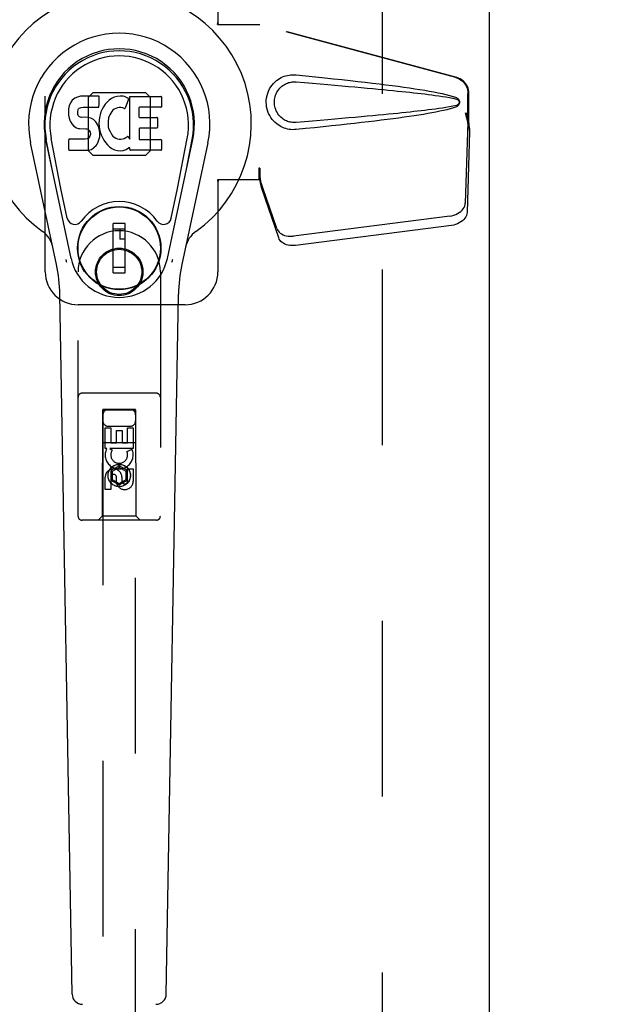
# Model space of a CAD drawing. Header units: inches. Extents: x 0 to 243, y 0 to 157.
# Tile 9 of 26: x 73.23 to 77.73, y 76.2 to 83.68. Entities that reach past the tile are written whole.
import ezdxf

# ---------------------------------------------------------------- set-up
doc = ezdxf.new("R2010")
doc.units = ezdxf.units.IN
doc.header["$LTSCALE"] = 13.357143
doc.header["$MEASUREMENT"] = 0
doc.linetypes.add('HIDDEN', pattern=[0.2, 0.1, -0.1])
doc.layers.get('0').update_dxf_attribs({"linetype": 'CONTINUOUS'})
for name, color, linetype in [('02___PRT_ALL_AXES', 7, 'CONTINUOUS'), ('DEFAULT_2', 8, 'HIDDEN'), ('DIMENSIONS', 7, 'CONTINUOUS')]:
    doc.layers.add(name, color=color, linetype=linetype)
doc.styles.get("Standard").update_dxf_attribs({"font": 'arial.ttf'})
doc.dimstyles.new('DIMSTYLE_1', dxfattribs={"dimtxt": 1.071429, "dimasz": 1.428571, "dimexe": 0.09, "dimexo": 0.07, "dimgap": 0.0375, "dimtad": 0, "dimtih": 1, "dimtoh": 1, "dimzin": 4, "dimdsep": 46, "dimtxsty": 'Standard', "dimblk": '_FILLED', "dimblk1": '_FILLED', "dimblk2": '_FILLED', "dimcen": 0.09, "dimazin": 1, "dimtfac": 1, "dimtdec": 3, "dimtofl": 0, "dimtmove": 0, "dimatfit": 3, "dimldrblk": '_FILLED', "dimfxl": 1, "dimtolj": 1, "dimtzin": 4, "dimarcsym": 0})
doc.dimstyles.get("Standard").update_dxf_attribs({"dimtxt": 1.214286, "dimasz": 1.428571, "dimexe": 0.09, "dimexo": 0.07, "dimgap": 0.09, "dimtad": 0, "dimtih": 1, "dimtoh": 1, "dimdec": 3, "dimzin": 4, "dimdsep": 46, "dimtxsty": 'Standard', "dimblk": '_FILLED', "dimblk1": '_FILLED', "dimblk2": '_FILLED', "dimcen": 0.09, "dimadec": 3, "dimazin": 1, "dimtp": 0.001, "dimtm": 0.001, "dimtfac": 1, "dimtdec": 3, "dimtofl": 0, "dimtmove": 0, "dimatfit": 3, "dimldrblk": '_FILLED', "dimfxl": 1, "dimtolj": 1, "dimtzin": 4, "dimarcsym": 0})

# ---------------------------------------------------------------- blocks, each defined once
blk = doc.blocks.new('_FILLED')
at = {"color": 0, "linetype": 'ByBlock'}
blk.add_solid([(0, 0), (-1, 0.2), (-1, -0.2)], dxfattribs=at)
blk = doc.blocks.new('*D10')
at = {"layer": 'DIMENSIONS', "color": 2, "linetype": 'Continuous'}
for p, q in [((73.1737, 92.2461), (70.6615, 92.2461)), ((76.7987, 92.2461), (79.6558, 92.2461))]:
    blk.add_line(p, q, dxfattribs=at)
at = {"layer": 'DIMENSIONS', "color": 2, "linetype": 'Continuous', "xscale": 1.4285714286, "yscale": 1.4285714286, "zscale": 1.4285714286}
blk.add_blockref('_FILLED', (73.1737, 92.2461), dxfattribs=at)
at = {"layer": 'DIMENSIONS', "color": 2, "linetype": 'Continuous', "xscale": 1.4285714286, "yscale": 1.4285714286, "zscale": 1.4285714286, "rotation": 180}
blk.add_blockref('_FILLED', (76.7987, 92.2461), dxfattribs=at)
at = {"layer": 'DIMENSIONS', "color": 2, "linetype": 'Continuous', "insert": (70.1258, 92.7818), "char_height": 1.07143, "width": 2.911577, "attachment_point": 3, "line_spacing_factor": 0.9}
blk.add_mtext('3.63', dxfattribs=at)

msp = doc.modelspace()

# ---------------------------------------------------------------- linework, layer by layer
at = {"color": 3, "linetype": 'Continuous'}
msp.add_line((76.7987, 118.0367), (76.7987, 47.7447), dxfattribs=at)
at = {"color": 7, "linetype": 'Continuous'}
for p, q in [((73.6481, 83.0851), (73.6385, 83.0785)), ((73.6697, 83.0948), (73.6481, 83.0851)), ((73.6931, 83.1022), (73.6697, 83.0948)), ((73.8327, 83.1022), (73.6931, 83.1022)), ((73.8343, 83.0593), (73.8327, 83.1022)), ((73.9285, 83.0848), (73.9103, 83.0718)), ((73.9489, 83.0936), (73.9285, 83.0848)), ((73.9708, 83.0985), (73.9489, 83.0936)), ((73.9929, 83.1007), (73.9708, 83.0985)), ((74.0154, 83.1003), (73.9929, 83.1007)), ((74.0265, 83.0986), (74.0154, 83.1003)), ((74.0371, 83.0952), (74.0265, 83.0986)), ((74.0557, 83.0831), (74.0371, 83.0952)), ((74.0659, 82.7749), (74.0659, 83.1001)), ((74.0659, 83.1001), (74.3027, 83.1001)), ((74.3072, 83.0956), (74.3072, 83.0213)), ((73.607, 83.0284), (73.6018, 83.005)), ((73.6162, 83.0509), (73.607, 83.0284)), ((73.6299, 83.0706), (73.6162, 83.0509)), ((73.6385, 83.0785), (73.6299, 83.0706)), ((73.677, 83.0064), (73.6827, 83.0113)), ((73.6827, 83.0113), (73.6971, 83.0157)), ((73.6971, 83.0157), (73.7119, 83.0169)), ((73.7119, 83.0169), (73.8248, 83.0169)), ((73.8248, 83.0169), (73.8304, 83.0174)), ((73.8304, 83.0174), (73.8322, 83.0227)), ((73.8322, 83.0227), (73.8334, 83.0356)), ((73.8334, 83.0356), (73.8343, 83.0593)), ((73.8664, 83.0216), (73.8555, 83.0021)), ((73.8793, 83.0398), (73.8664, 83.0216)), ((73.894, 83.0565), (73.8793, 83.0398)), ((73.9103, 83.0718), (73.894, 83.0565)), ((73.9733, 83.0123), (73.9483, 83.0017)), ((73.9861, 83.0156), (73.9733, 83.0123)), ((73.9994, 83.0154), (73.9861, 83.0156)), ((74.0125, 83.0122), (73.9994, 83.0154)), ((74.025, 83.0073), (74.0125, 83.0122)), ((74.0571, 83.078), (74.031, 83.0098)), ((74.136, 83.0123), (74.136, 82.9449)), ((74.3027, 83.0168), (74.1405, 83.0168)), ((73.6018, 83.005), (73.6001, 82.9814)), ((73.6001, 82.9814), (73.6008, 82.9575)), ((73.6008, 82.9575), (73.6048, 82.934)), ((73.6711, 82.9697), (73.6718, 82.9847)), ((73.6718, 82.9621), (73.6711, 82.9697)), ((73.6718, 82.9847), (73.6738, 82.9997)), ((73.6741, 82.955), (73.6718, 82.9621)), ((73.6738, 82.9997), (73.677, 83.0064)), ((73.6786, 82.949), (73.6741, 82.955)), ((73.6848, 82.9445), (73.6786, 82.949)), ((73.6992, 82.9405), (73.6848, 82.9445)), ((73.7232, 82.9413), (73.6992, 82.9405)), ((73.7471, 82.94), (73.7232, 82.9413)), ((73.7706, 82.935), (73.7471, 82.94)), ((73.7816, 82.9301), (73.7706, 82.935)), ((73.8368, 82.9382), (73.8322, 82.8938)), ((73.841, 82.9601), (73.8368, 82.9382)), ((73.847, 82.9815), (73.841, 82.9601)), ((73.8555, 83.0021), (73.847, 82.9815)), ((73.9056, 82.9362), (73.9023, 82.9095)), ((73.9094, 82.9488), (73.9056, 82.9362)), ((73.9152, 82.9607), (73.9094, 82.9488)), ((73.9293, 82.9839), (73.9152, 82.9607)), ((73.9376, 82.9942), (73.9293, 82.9839)), ((73.9483, 83.0017), (73.9376, 82.9942)), ((74.1405, 82.9404), (74.2718, 82.9404)), ((74.2763, 82.9359), (74.2763, 82.8628)), ((73.6048, 82.934), (73.6131, 82.9117)), ((73.6131, 82.9117), (73.6259, 82.8915)), ((73.6259, 82.8915), (73.6423, 82.8742)), ((73.6423, 82.8742), (73.6621, 82.8611)), ((73.6621, 82.8611), (73.6733, 82.8569)), ((73.7914, 82.9232), (73.7816, 82.9301)), ((73.8086, 82.9064), (73.7914, 82.9232)), ((73.8217, 82.8864), (73.8086, 82.9064)), ((73.8312, 82.8642), (73.8217, 82.8864)), ((73.8374, 82.8411), (73.8312, 82.8642)), ((73.8322, 82.8938), (73.8331, 82.8716)), ((73.8331, 82.8716), (73.8363, 82.8495)), ((73.9023, 82.9095), (73.9016, 82.8825)), ((73.9016, 82.8825), (73.9029, 82.8693)), ((73.9029, 82.8693), (73.906, 82.8565)), ((73.6733, 82.8569), (73.6849, 82.8549)), ((73.6849, 82.8549), (73.7324, 82.8544)), ((73.7324, 82.8544), (73.74, 82.8537)), ((73.74, 82.8537), (73.747, 82.8513)), ((73.747, 82.8513), (73.753, 82.8467)), ((73.7543, 82.7856), (73.7487, 82.7803)), ((73.753, 82.8467), (73.7579, 82.8408)), ((73.7636, 82.7976), (73.7543, 82.7856)), ((73.7579, 82.8408), (73.7645, 82.8272)), ((73.7661, 82.8045), (73.7636, 82.7976)), ((73.7645, 82.8272), (73.7669, 82.8121)), ((73.7669, 82.8121), (73.7661, 82.8045)), ((73.8321, 82.7701), (73.8383, 82.7933)), ((73.8363, 82.8495), (73.8408, 82.8276)), ((73.8399, 82.8172), (73.8374, 82.8411)), ((73.8383, 82.7933), (73.8399, 82.8172)), ((73.8408, 82.8276), (73.8479, 82.8065)), ((73.8479, 82.8065), (73.8692, 82.7672)), ((73.906, 82.8565), (73.9162, 82.8317)), ((73.9162, 82.8317), (73.9295, 82.8085)), ((73.9295, 82.8085), (73.9383, 82.7985)), ((73.9383, 82.7985), (73.9484, 82.7896)), ((73.9484, 82.7896), (73.9595, 82.7822)), ((74.0244, 82.7806), (74.0366, 82.7861)), ((74.0366, 82.7861), (74.0476, 82.7935)), ((74.0541, 82.7925), (74.0659, 82.7749)), ((74.1373, 82.8538), (74.1373, 82.7763)), ((74.2718, 82.8583), (74.1418, 82.8583)), ((73.5096, 81.8212), (73.3123, 82.7471)), ((73.6204, 81.8683), (73.4278, 82.7718)), ((73.4761, 82.5454), (73.4317, 82.7726)), ((73.5436, 82.3986), (73.469, 82.7798)), ((73.6026, 82.6955), (73.6026, 82.7704)), ((73.6663, 82.7754), (73.607, 82.7749)), ((73.7272, 82.7757), (73.6663, 82.7754)), ((73.7423, 82.7769), (73.7272, 82.7757)), ((73.7487, 82.7803), (73.7423, 82.7769)), ((73.7944, 82.7101), (73.8113, 82.727)), ((73.8113, 82.727), (73.8181, 82.737)), ((73.8181, 82.737), (73.8234, 82.7477)), ((73.8234, 82.7477), (73.8321, 82.7701)), ((73.8692, 82.7672), (73.8818, 82.7488)), ((73.8818, 82.7488), (73.8964, 82.7322)), ((73.8964, 82.7322), (73.913, 82.7172)), ((73.913, 82.7172), (73.9306, 82.7034)), ((73.9595, 82.7822), (73.9719, 82.7774)), ((73.9719, 82.7774), (73.9851, 82.7751)), ((73.9851, 82.7751), (73.9985, 82.7746)), ((73.9985, 82.7746), (74.0116, 82.7765)), ((74.0116, 82.7765), (74.0244, 82.7806)), ((74.1418, 82.7718), (74.3034, 82.7718)), ((74.3078, 82.7673), (74.3078, 82.6952)), ((74.352, 81.8683), (74.5445, 82.7718)), ((74.4287, 82.3986), (74.5033, 82.7798)), ((74.66, 82.7471), (74.4627, 81.8212)), ((74.4963, 82.5454), (74.5406, 82.7726)), ((73.6074, 82.6907), (73.7514, 82.6907)), ((73.7514, 82.6907), (73.7634, 82.6923)), ((73.7634, 82.6923), (73.7745, 82.6963)), ((73.7745, 82.6963), (73.7944, 82.7101)), ((73.9306, 82.7034), (73.9404, 82.6983)), ((73.9404, 82.6983), (73.9509, 82.6947)), ((73.9509, 82.6947), (73.9727, 82.689)), ((73.9727, 82.689), (73.9947, 82.6865)), ((73.9947, 82.6865), (74.0168, 82.6897)), ((74.0168, 82.6897), (74.0381, 82.6964)), ((74.0381, 82.6964), (74.0571, 82.708)), ((74.0571, 82.708), (74.0573, 82.7081)), ((74.0678, 82.7081), (74.0573, 82.7081)), ((74.0678, 82.6952), (74.0678, 82.7081)), ((74.3034, 82.6907), (74.0723, 82.6907)), ((73.5915, 82.1735), (73.5436, 82.3986)), ((74.3808, 82.1735), (74.4287, 82.3986)), ((73.9409, 81.7592), (73.9409, 82.1332)), ((74.0314, 82.1332), (73.9409, 82.1332)), ((74.0314, 81.7592), (74.0314, 82.1332)), ((73.9409, 82.0939), (74.0314, 82.0939)), ((73.9921, 82.0939), (73.9921, 82.0151)), ((74.0314, 82.0151), (73.9921, 82.0151)), ((74.0314, 81.7986), (73.9409, 81.7986)), ((73.9409, 81.7592), (74.0314, 81.7592)), ((73.6283, 76.2752), (73.5354, 81.5956)), ((74.3441, 76.2752), (74.4369, 81.5956))]:
    msp.add_line(p, q, dxfattribs=at)
for points in [[(73.5879, 81.8378), (73.5862, 81.8433), (73.5846, 81.8489), (73.5831, 81.8545), (73.5819, 81.8601)], [(74.3905, 81.8601), (74.3892, 81.8545), (74.3878, 81.8489), (74.3862, 81.8433), (74.3844, 81.8378)]]:
    msp.add_lwpolyline(points, dxfattribs=at)
for radius in [0.3169, 0.313]:
    msp.add_circle((73.9862, 81.9462), radius, dxfattribs=at)
for centre, radius, start, end in [((73.9862, 82.8907), 1.0039, 305.50661, 234.49339), ((73.9862, 82.8907), 0.689, 347.97034, 192.02966), ((73.9862, 82.8907), 0.5709, 347.97034, 192.02966), ((73.9862, 82.8809), 0.5269, 348.94024, 191.0594), ((74.3027, 83.0956), 0.00448, 0, 90), ((74.0268, 83.0114), 0.00448, 246.1578, 339.00164), ((74.053, 83.0796), 0.00448, 339.00164, 51.87288), ((74.1405, 83.0123), 0.00448, 90, 180), ((74.3027, 83.0213), 0.00448, 270, 360), ((74.1405, 82.9449), 0.00448, 180, 270), ((74.2718, 82.9359), 0.00448, 0, 90), ((74.2718, 82.8628), 0.00448, 270, 360), ((74.0503, 82.7899), 0.00448, 34.0893, 127.3444), ((74.1418, 82.8538), 0.00448, 90, 180), ((73.607, 82.7704), 0.00448, 90, 180.01188), ((74.1418, 82.7763), 0.00448, 180, 270), ((74.3034, 82.7673), 0.00448, 0, 90), ((73.6074, 82.6955), 0.00483, 180, 270), ((74.0723, 82.6952), 0.00448, 180, 270), ((74.3034, 82.6952), 0.00448, 270, 360), ((73.9862, 81.9462), 0.3543, 35.42367, 144.57633), ((73.6493, 82.1858), 0.0591, 192.02966, 324.57633), ((74.323, 82.1858), 0.0591, 215.42367, 347.97034), ((73.2887, 81.9132), 0.1969, 12.02966, 54.49339), ((74.6836, 81.9132), 0.1969, 125.50661, 167.97034), ((72.3545, 81.575), 1.1811, 1, 12.02966), ((73.9862, 81.9462), 0.374, 192.02966, 347.97034), ((75.6178, 81.575), 1.1811, 167.97034, 179), ((73.707, 76.2766), 0.0787, 181, 270), ((74.2653, 76.2766), 0.0787, 270, 359)]:
    msp.add_arc(centre, radius, start, end, dxfattribs=at)
msp.add_ellipse((73.9862, 82.8809), major_axis=(0, 0.565), ratio=0.999848, start_param=-1.76365, end_param=1.76365, dxfattribs=at)
at = {"layer": '02___PRT_ALL_AXES', "color": 8, "linetype": 'HIDDEN'}
for p, q in [((73.8796, 80.4242), (73.8796, 80.5804)), ((73.8796, 80.5804), (73.922, 80.5804)), ((73.922, 80.5804), (73.922, 80.4669)), ((73.9655, 80.4669), (73.9655, 80.5591)), ((73.9655, 80.5591), (74.0079, 80.5591)), ((74.0079, 80.5591), (74.0079, 80.4669)), ((74.0504, 80.4669), (74.0504, 80.5804)), ((74.0504, 80.5804), (74.0928, 80.5804)), ((74.0928, 80.5804), (74.0928, 80.4242)), ((73.922, 80.4669), (73.9655, 80.4669)), ((74.0079, 80.4669), (74.0504, 80.4669)), ((73.8919, 80.4242), (73.8796, 80.4242)), ((73.8901, 80.4207), (73.8919, 80.4242)), ((73.9152, 80.4242), (73.9338, 80.4112)), ((74.0928, 80.4242), (73.9152, 80.4242)), ((74.0447, 80.3999), (74.0838, 80.4168)), ((74.0504, 80.1755), (74.0504, 80.268)), ((74.0504, 80.268), (74.0928, 80.268)), ((74.0928, 80.268), (74.0928, 80.1755)), ((73.8796, 80.1117), (73.8796, 80.2041)), ((73.922, 80.2041), (73.922, 80.1117)), ((73.9655, 80.1617), (73.9655, 80.208)), ((74.0065, 80.2041), (74.0065, 80.1756)), ((73.922, 80.1117), (73.8796, 80.1117))]:
    msp.add_line(p, q, dxfattribs=at)
for centre, radius in [((73.9862, 81.7657), 0.1715), ((73.9862, 80.2182), 0.085)]:
    msp.add_circle(centre, radius, dxfattribs=at)
for centre, radius, start, end in [((73.986, 80.3745), 0.1065, 154.26362, 23.40274), ((73.986, 80.3745), 0.0639, 144.88948, 23.40261), ((73.943, 80.2041), 0.0635, 0, 180), ((73.944, 80.2041), 0.0219, 10.307, 180), ((74.0284, 80.1755), 0.0644, 192.29948, 0.07752), ((74.0284, 80.1755), 0.0219, 179.90115, 360)]:
    msp.add_arc(centre, radius, start, end, dxfattribs=at)
at = {"layer": 'DEFAULT_2', "color": 8, "linetype": 'HIDDEN'}
for p, q in [((75.9862, 48.3907), (75.9862, 117.3907)), ((73.4237, 81.7657), (73.4237, 84.0157)), ((74.7362, 84.0157), (74.7362, 83.6626)), ((74.7331, 83.6457), (74.7362, 83.6626)), ((74.7331, 83.6457), (75.0541, 83.6457)), ((74.7406, 83.6457), (74.7362, 83.6626)), ((76.5439, 83.2434), (75.0464, 83.6457)), ((76.5515, 83.2434), (75.0541, 83.6457)), ((73.785, 83.1272), (73.7497, 83.0919)), ((73.7497, 83.0919), (73.7497, 82.6895)), ((74.1874, 83.1272), (73.785, 83.1272)), ((74.2227, 83.0919), (74.1874, 83.1272)), ((74.2227, 82.6895), (74.2227, 83.0919)), ((76.6363, 82.8929), (76.6363, 83.1227)), ((76.6439, 82.8929), (76.6439, 83.1227)), ((76.6144, 82.9745), (76.6363, 82.8929)), ((76.6221, 82.9745), (76.6439, 82.8929)), ((76.6355, 82.9043), (76.6164, 82.2892)), ((76.6355, 82.9043), (76.6491, 82.8333)), ((76.6439, 82.8929), (76.6363, 82.8929)), ((76.6378, 82.9204), (76.6465, 82.8642)), ((76.6465, 82.8642), (76.6474, 82.8534)), ((76.6491, 82.8333), (76.6299, 82.2182)), ((76.6474, 82.8534), (76.6483, 82.8431)), ((76.6483, 82.8431), (76.6491, 82.8333)), ((73.7497, 82.6895), (73.785, 82.6542)), ((73.785, 82.6542), (74.1874, 82.6542)), ((74.1874, 82.6542), (74.2227, 82.6895)), ((75.0464, 82.5532), (75.0464, 82.4657)), ((75.0541, 82.5532), (75.0464, 82.5532)), ((75.0541, 82.5532), (75.0541, 82.4657)), ((74.7331, 82.4657), (74.7362, 82.4489)), ((75.0541, 82.4657), (74.7331, 82.4657)), ((74.7406, 82.4657), (74.7362, 82.4489)), ((74.7362, 82.4489), (74.7362, 81.7657)), ((75.1846, 82.0952), (75.0527, 82.4791)), ((75.0663, 82.408), (75.0527, 82.4791)), ((75.062, 82.4385), (75.0663, 82.408)), ((75.1982, 82.0242), (75.0663, 82.408)), ((76.4989, 82.1902), (75.3114, 82.0377)), ((76.5124, 82.1191), (75.325, 81.9666)), ((73.6737, 79.9082), (73.6737, 81.7657)), ((74.2987, 81.7657), (74.2987, 79.9082)), ((74.4862, 81.5157), (73.6737, 81.5157)), ((74.2687, 80.8432), (73.7037, 80.8432)), ((73.8597, 80.7182), (73.8562, 79.9082)), ((73.8597, 80.7182), (74.1127, 80.7182)), ((73.8612, 80.72), (73.8612, 48.7182)), ((74.1112, 80.72), (73.8612, 80.72)), ((74.1112, 80.7169), (73.8612, 80.7169)), ((74.1112, 48.7182), (74.1112, 80.72)), ((74.1162, 79.9082), (74.1127, 80.7182)), ((73.9012, 80.5932), (74.0712, 80.5932)), ((73.8586, 80.4682), (74.1137, 80.4682)), ((73.9862, 80.2907), (73.9237, 80.2546)), ((73.9237, 80.2546), (73.9237, 80.1825)), ((73.9237, 80.2546), (73.9337, 80.2489)), ((73.9862, 80.2792), (73.9337, 80.2489)), ((73.9337, 80.2489), (73.9337, 80.1882)), ((73.9862, 80.2907), (73.9862, 80.2792)), ((74.0487, 80.2546), (73.9862, 80.2907)), ((74.0387, 80.2489), (73.9862, 80.2792)), ((74.0487, 80.2546), (74.0387, 80.2489)), ((74.0387, 80.1882), (74.0387, 80.2489)), ((74.0487, 80.1825), (74.0487, 80.2546)), ((73.9237, 80.1825), (73.9337, 80.1882)), ((73.9237, 80.1825), (73.9862, 80.1464)), ((73.9337, 80.1882), (73.9862, 80.1579)), ((73.9862, 80.1579), (74.0387, 80.1882)), ((73.9862, 80.1464), (74.0487, 80.1825)), ((74.0487, 80.1825), (74.0387, 80.1882)), ((73.9862, 80.1464), (73.9862, 80.1579)), ((74.2687, 79.8782), (73.7037, 79.8782)), ((73.8562, 79.9082), (73.8262, 79.8782)), ((74.1162, 79.9082), (73.8562, 79.9082)), ((74.1162, 79.9082), (74.1462, 79.8782))]:
    msp.add_line(p, q, dxfattribs=at)
for points in [[(75.3301, 82.8477), (75.3172, 82.8469), (75.3043, 82.8468), (75.2914, 82.8476), (75.2785, 82.8492), (75.2657, 82.8516), (75.2532, 82.8547), (75.241, 82.8587), (75.229, 82.8634), (75.2174, 82.8688), (75.2059, 82.8751), (75.1944, 82.8824), (75.183, 82.8907), (75.1717, 82.9004), (75.1604, 82.9114), (75.1494, 82.9241), (75.1391, 82.9382), (75.1298, 82.9534), (75.1218, 82.9695), (75.1152, 82.9861), (75.1101, 83.0032), (75.1064, 83.0203), (75.1043, 83.0376), (75.1035, 83.0549), (75.1041, 83.0722), (75.1062, 83.0894), (75.1096, 83.1066), (75.1146, 83.1236), (75.121, 83.1403), (75.1289, 83.1564), (75.1381, 83.1718), (75.1484, 83.186), (75.1593, 83.1989), (75.1705, 83.2101), (75.1819, 83.2199), (75.1934, 83.2284), (75.2049, 83.2358), (75.2165, 83.2422), (75.2283, 83.2477), (75.2403, 83.2525), (75.2526, 83.2565), (75.2652, 83.2598), (75.2781, 83.2622), (75.2911, 83.2639)], [(75.2911, 83.2639), (75.3041, 83.2646), (75.3171, 83.2646), (75.3301, 83.2637)], [(75.3301, 83.2637), (75.4056, 83.2562), (75.4783, 83.2488), (75.548, 83.2416), (75.6148, 83.2345), (75.679, 83.2276), (75.7405, 83.2209), (75.7995, 83.2143), (75.856, 83.2077), (75.9103, 83.2013), (75.9622, 83.195), (76.0121, 83.1888), (76.0599, 83.1827), (76.1057, 83.1766), (76.1496, 83.1705), (76.1917, 83.1645), (76.232, 83.1585), (76.2706, 83.1525), (76.3075, 83.1465), (76.3428, 83.1404), (76.3766, 83.1342), (76.4089, 83.1279), (76.4397, 83.1213), (76.4691, 83.1146), (76.4971, 83.1073), (76.5234, 83.0993), (76.5483, 83.0907)], [(76.5439, 83.2434), (76.5569, 83.2391), (76.5692, 83.2335), (76.5809, 83.2266), (76.5917, 83.2184), (76.6016, 83.2091), (76.6105, 83.1988), (76.6182, 83.1875), (76.6246, 83.1755), (76.6296, 83.1628), (76.6333, 83.1497), (76.6355, 83.1363), (76.6363, 83.1227)], [(76.6439, 83.1227), (76.6432, 83.1363), (76.641, 83.1497), (76.6373, 83.1628), (76.6323, 83.1755), (76.6258, 83.1875), (76.6182, 83.1988), (76.6093, 83.2091), (76.5994, 83.2184), (76.5885, 83.2266), (76.5768, 83.2335), (76.5645, 83.2391), (76.5515, 83.2434)], [(75.3301, 82.9012), (75.3207, 82.9007), (75.3113, 82.9008), (75.3019, 82.9015), (75.2926, 82.9028), (75.2833, 82.9047), (75.2742, 82.9071), (75.2654, 82.9101), (75.2567, 82.9136), (75.2483, 82.9176), (75.24, 82.9222), (75.2318, 82.9276), (75.2236, 82.9337), (75.2154, 82.9407), (75.2074, 82.9486), (75.1995, 82.9578), (75.1921, 82.9679), (75.1855, 82.9788), (75.1798, 82.99), (75.1752, 83.0012), (75.1716, 83.0124), (75.169, 83.0233), (75.1671, 83.0341), (75.1661, 83.0446), (75.1657, 83.0549), (75.166, 83.0653), (75.1669, 83.0758), (75.1686, 83.0864), (75.1711, 83.0973), (75.1746, 83.1085), (75.179, 83.1197), (75.1845, 83.131), (75.191, 83.1419), (75.1983, 83.1521), (75.2062, 83.1615), (75.2143, 83.1697), (75.2225, 83.1769), (75.2308, 83.1832), (75.2391, 83.1887), (75.2475, 83.1934), (75.256, 83.1976), (75.2648, 83.2012), (75.2737, 83.2042), (75.2829, 83.2067), (75.2922, 83.2086), (75.3016, 83.2099), (75.3111, 83.2106), (75.3206, 83.2107), (75.3301, 83.2102)], [(75.3301, 83.2102), (75.3934, 83.2049), (75.4546, 83.1997), (75.5137, 83.1947), (75.5706, 83.1898), (75.6254, 83.1851), (75.6782, 83.1804), (75.729, 83.1759), (75.7778, 83.1715), (75.8247, 83.1673), (75.8696, 83.1632), (75.9127, 83.1591), (75.954, 83.1552), (75.9935, 83.1515), (76.0312, 83.1478), (76.0672, 83.1442), (76.1016, 83.1407), (76.1343, 83.1374), (76.1656, 83.1341), (76.1957, 83.1309), (76.2248, 83.1277), (76.2531, 83.1245), (76.2807, 83.1213), (76.3079, 83.1181), (76.3347, 83.1148), (76.3616, 83.1114), (76.3884, 83.1078), (76.4152, 83.1041), (76.442, 83.1001), (76.4688, 83.0958), (76.4955, 83.0912), (76.522, 83.0858), (76.5484, 83.0799)], [(76.5483, 83.0907), (76.5543, 83.0876), (76.5596, 83.0837), (76.5642, 83.0791), (76.5678, 83.0738), (76.5704, 83.0682), (76.572, 83.0622), (76.5726, 83.0559), (76.5721, 83.0497), (76.5706, 83.0437), (76.568, 83.038), (76.5643, 83.0326), (76.5598, 83.0279), (76.5544, 83.0239), (76.5483, 83.0208)], [(76.5484, 83.0316), (76.5221, 83.0257), (76.4956, 83.0203), (76.469, 83.0157), (76.4422, 83.0114), (76.4155, 83.0075), (76.3887, 83.0037), (76.362, 83.0002), (76.3352, 82.9967), (76.3084, 82.9935), (76.2813, 82.9902), (76.2537, 82.987), (76.2255, 82.9839), (76.1965, 82.9807), (76.1664, 82.9775), (76.1351, 82.9742), (76.1024, 82.9708), (76.0681, 82.9673), (76.0321, 82.9638), (75.9943, 82.9601), (75.9548, 82.9563), (75.9135, 82.9524), (75.8704, 82.9484), (75.8254, 82.9442), (75.7785, 82.94), (75.7296, 82.9356), (75.6788, 82.9311), (75.6259, 82.9265), (75.571, 82.9217), (75.514, 82.9168), (75.4549, 82.9117), (75.3936, 82.9066), (75.3301, 82.9012)], [(76.5483, 83.0208), (76.5256, 83.0128), (76.5017, 83.0054), (76.4764, 82.9987), (76.4498, 82.9924), (76.422, 82.9863), (76.3928, 82.9804), (76.3624, 82.9746), (76.3307, 82.9689), (76.2976, 82.9633), (76.2631, 82.9578), (76.227, 82.9522), (76.1895, 82.9466), (76.1505, 82.941), (76.1098, 82.9354), (76.0674, 82.9298), (76.0232, 82.9241), (75.9773, 82.9183), (75.9295, 82.9124), (75.8797, 82.9065), (75.8279, 82.9005), (75.774, 82.8943), (75.7179, 82.8881), (75.6594, 82.8817), (75.5986, 82.8752), (75.5354, 82.8686), (75.4696, 82.8618), (75.4011, 82.8548), (75.3301, 82.8477)], [(76.5484, 83.0799), (76.5535, 83.078), (76.558, 83.0756), (76.5618, 83.0724), (76.5649, 83.0686), (76.5671, 83.0646), (76.5685, 83.0602), (76.5689, 83.0555), (76.5684, 83.0509), (76.567, 83.0466), (76.5647, 83.0426), (76.5616, 83.0389), (76.5578, 83.0358), (76.5534, 83.0334), (76.5484, 83.0316)], [(76.6144, 82.9745), (76.6198, 82.9549), (76.6251, 82.9357), (76.6305, 82.9168), (76.6359, 82.8985), (76.6413, 82.881), (76.6465, 82.8642)], [(76.6221, 82.9745), (76.6247, 82.9649), (76.6273, 82.9555), (76.63, 82.9462), (76.6327, 82.9372), (76.6353, 82.9286), (76.6378, 82.9204)], [(76.6378, 82.9204), (76.6375, 82.9176), (76.6371, 82.9148), (76.6367, 82.9121), (76.6363, 82.9094), (76.6359, 82.9068), (76.6355, 82.9043)], [(75.0464, 82.5532), (75.049, 82.533), (75.0516, 82.513), (75.0543, 82.4933), (75.0569, 82.4742), (75.062, 82.4385)], [(75.0533, 82.4947), (75.0532, 82.4892), (75.0531, 82.4866), (75.053, 82.484), (75.0528, 82.4815), (75.0527, 82.4791)], [(75.0536, 82.513), (75.0535, 82.5036), (75.0533, 82.4947)], [(75.0541, 82.5532), (75.0539, 82.5429), (75.0536, 82.513)], [(75.0609, 82.4462), (75.0594, 82.4572), (75.0572, 82.4745), (75.0556, 82.4905), (75.0544, 82.505), (75.0538, 82.5178), (75.0538, 82.5255)], [(76.4989, 82.1902), (76.5143, 82.1929), (76.5292, 82.1969), (76.5437, 82.2022), (76.5573, 82.2087), (76.5699, 82.2164), (76.5814, 82.225), (76.5914, 82.2345), (76.5999, 82.2446), (76.6068, 82.2554), (76.6119, 82.2665), (76.615, 82.2778), (76.6164, 82.2892)], [(76.6299, 82.2182), (76.6286, 82.2067), (76.6254, 82.1955), (76.6203, 82.1844), (76.6135, 82.1736), (76.605, 82.1634), (76.5949, 82.1539), (76.5835, 82.1453), (76.5709, 82.1377), (76.5572, 82.1312), (76.5428, 82.1258), (76.5279, 82.1218), (76.5124, 82.1191)], [(75.1846, 82.0952), (75.1888, 82.0856), (75.1945, 82.0766), (75.2017, 82.0682), (75.2102, 82.0606), (75.2201, 82.0539), (75.231, 82.0482), (75.2429, 82.0435), (75.2557, 82.04), (75.2691, 82.0376), (75.283, 82.0364), (75.2971, 82.0364), (75.3114, 82.0377)], [(75.325, 81.9666), (75.3106, 81.9654), (75.2965, 81.9654), (75.2826, 81.9666), (75.2692, 81.969), (75.2565, 81.9725), (75.2446, 81.9772), (75.2336, 81.9829), (75.2238, 81.9896), (75.2152, 81.9972), (75.2081, 82.0055), (75.2024, 82.0145), (75.1982, 82.0242)]]:
    msp.add_lwpolyline(points, dxfattribs=at)
for centre, radius in [((73.9862, 81.7657), 0.18), ((73.9862, 80.2182), 0.0845)]:
    msp.add_circle(centre, radius, dxfattribs=at)
for centre, radius, start, end in [((73.9862, 81.7657), 0.3125, 0, 180), ((73.6737, 81.7657), 0.25, 180, 270), ((74.4862, 81.7657), 0.25, 270, 360), ((73.7037, 80.8132), 0.03, 90, 180), ((74.2687, 80.8132), 0.03, 0, 90), ((73.9012, 80.6782), 0.04, 90, 180), ((74.0712, 80.6782), 0.04, 0, 90), ((73.9012, 80.6332), 0.04, 180, 270), ((74.0712, 80.6332), 0.04, 270, 360), ((73.7037, 79.9082), 0.03, 180, 270), ((74.2687, 79.9082), 0.03, 270, 360)]:
    msp.add_arc(centre, radius, start, end, dxfattribs=at)

# ---------------------------------------------------------------- dimensions: what is measured, and where the dimension line sits
at = {"layer": 'DIMENSIONS', "color": 2, "linetype": 'Continuous'}
dim = msp.add_linear_dim(base=(76.7986616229, 92.2460650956), p1=(73.1736616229, 117.0157322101), p2=(76.7986616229, 47.7647322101), dimstyle='DIMSTYLE_1', dxfattribs=at)
dim.commit()
dim.dimension.update_dxf_attribs({"geometry": '*D10', "text_midpoint": (68.6686464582, 92.2400878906), "dimtype": 160})

# ---------------------------------------------------------------- leaders
at = {"layer": 'DIMENSIONS', "color": 2, "linetype": 'Continuous', "annotation_type": 0, "has_hookline": 1, "hookline_direction": 1, "text_width": 8.5312}
msp.add_leader([(82.2028, 83.5938), (83.7039, 88.1022), (84.7802, 88.1022)], dimstyle='Standard', override={"dimtad": 0}, dxfattribs=at)

doc.saveas('drawing.dxf')
